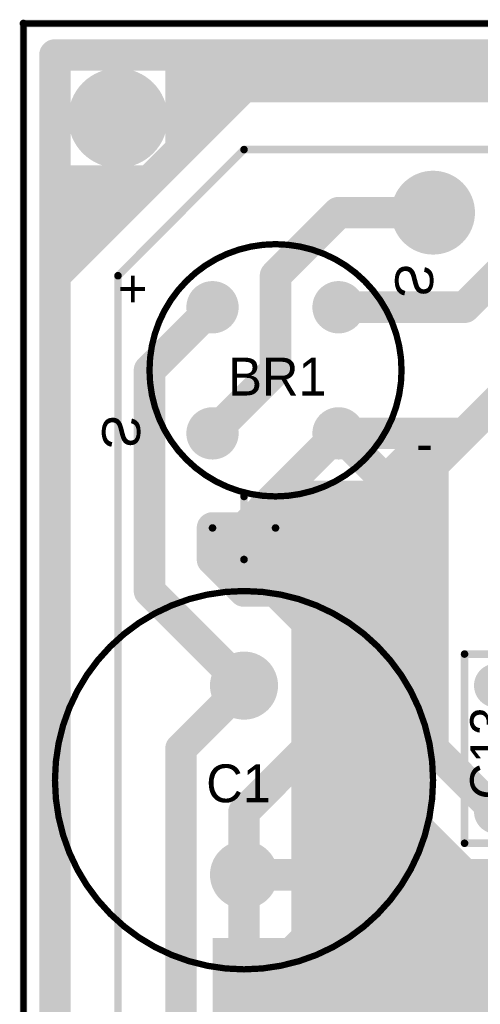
# Model space of a CAD drawing. Extents: x 0.68 to 5.66, y 1.09 to 10.11.
# Tile 20 of 30: x 1.19 to 1.92, y 8.54 to 10.11. Entities that reach past the tile are written whole.
import ezdxf

# ---------------------------------------------------------------- set-up
doc = ezdxf.new("R2010")
doc.units = 0
doc.layers.get('0').update_dxf_attribs({"linetype": 'CONTINUOUS'})
for name, color, linetype in [('BOTTOMLAYER', 5, 'CONTINUOUS'), ('BOTTOMSOLDER', 6, 'CONTINUOUS'), ('MULTILAYER', 9, 'CONTINUOUS'), ('PADHOLE', 156, 'CONTINUOUS'), ('TOPOVERLAY', 2, 'CONTINUOUS'), ('TOPSOLDER', 216, 'CONTINUOUS')]:
    doc.layers.add(name, color=color, linetype=linetype)

# ---------------------------------------------------------------- blocks, each defined once
blk = doc.blocks.new('RAD0_2S_5')
at = {"layer": 'BOTTOMSOLDER', "const_width": 0.035}
for points in [[(-0.0175, 0.2, 1), (0.0175, 0.2, 1)], [(-0.0175, 0, 1), (0.0175, 0, 1)]]:
    blk.add_lwpolyline(points, format="xyb", close=True, dxfattribs=at)
at = {"layer": 'MULTILAYER', "const_width": 0.031}
for points in [[(-0.0155, 0.2, 1), (0.0155, 0.2, 1)], [(-0.0155, 0, 1), (0.0155, 0, 1)]]:
    blk.add_lwpolyline(points, format="xyb", close=True, dxfattribs=at)
at = {"layer": 'PADHOLE', "const_width": 0.0155}
for points in [[(-0.00775, 0.2, 1), (0.00775, 0.2, 1)], [(-0.00775, 0, 1), (0.00775, 0, 1)]]:
    blk.add_lwpolyline(points, format="xyb", close=True, dxfattribs=at)
at = {"layer": 'TOPOVERLAY', "const_width": 0.012}
for points in [[(-0.05, -0.05), (-0.05, 0.25)], [(-0.05, 0.25), (0.05, 0.25)], [(0.05, -0.05), (0.05, 0.25)], [(-0.05, -0.05), (0.05, -0.05)]]:
    blk.add_lwpolyline(points, dxfattribs=at)
at = {"layer": 'TOPOVERLAY', "const_width": 0.006}
for points in [[(-0.053, 0.25, 1), (-0.047, 0.25, 1)], [(-0.053, 0.25, 1), (-0.047, 0.25, 1)], [(0.047, 0.25, 1), (0.053, 0.25, 1)], [(0.047, 0.25, 1), (0.053, 0.25, 1)], [(-0.053, -0.05, 1), (-0.047, -0.05, 1)], [(-0.053, -0.05, 1), (-0.047, -0.05, 1)], [(0.047, -0.05, 1), (0.053, -0.05, 1)], [(0.047, -0.05, 1), (0.053, -0.05, 1)]]:
    blk.add_lwpolyline(points, format="xyb", close=True, dxfattribs=at)
at = {"layer": 'TOPSOLDER', "const_width": 0.035}
for points in [[(-0.0175, 0.2, 1), (0.0175, 0.2, 1)], [(-0.0175, 0, 1), (0.0175, 0, 1)]]:
    blk.add_lwpolyline(points, format="xyb", close=True, dxfattribs=at)
blk = doc.blocks.new('RB_3__6_44')
at = {"layer": 'BOTTOMSOLDER', "const_width": 0.054}
for points in [[(-0.027, 0, 1), (0.027, 0, 1)], [(-0.027, -0.3, 1), (0.027, -0.3, 1)]]:
    blk.add_lwpolyline(points, format="xyb", close=True, dxfattribs=at)
at = {"layer": 'MULTILAYER', "const_width": 0.05}
for points in [[(-0.025, 0, 1), (0.025, 0, 1)], [(-0.025, -0.3, 1), (0.025, -0.3, 1)]]:
    blk.add_lwpolyline(points, format="xyb", close=True, dxfattribs=at)
at = {"layer": 'PADHOLE', "const_width": 0.0195}
for points in [[(-0.00975, 0, 1), (0.00975, 0, 1)], [(-0.00975, -0.3, 1), (0.00975, -0.3, 1)]]:
    blk.add_lwpolyline(points, format="xyb", close=True, dxfattribs=at)
at = {"layer": 'TOPOVERLAY', "const_width": 0.012}
for points in [[(0, 0.2), (0, 0.3)], [(-0.05, 0.25), (0.05, 0.25)]]:
    blk.add_lwpolyline(points, dxfattribs=at)
at = {"layer": 'TOPOVERLAY'}
for points, const_width in [([(-0.003, 0.3, 1), (0.003, 0.3, 1)], 0.006), ([(-0.053, 0.25, 1), (-0.047, 0.25, 1)], 0.006), ([(0.047, 0.25, 1), (0.053, 0.25, 1)], 0.006), ([(-0.003, 0.2, 1), (0.003, 0.2, 1)], 0.006), ([(0.3, -0.15, 1), (-0.3, -0.15, 1)], 0.01), ([(-0.3025, -0.15, 1), (-0.2975, -0.15, 1)], 0.005), ([(0.2975, -0.15, 1), (0.3025, -0.15, 1)], 0.005)]:
    blk.add_lwpolyline(points, format="xyb", close=True, dxfattribs=dict(at, const_width=const_width))
at = {"layer": 'TOPSOLDER', "const_width": 0.054}
for points in [[(-0.027, 0, 1), (0.027, 0, 1)], [(-0.027, -0.3, 1), (0.027, -0.3, 1)]]:
    blk.add_lwpolyline(points, format="xyb", close=True, dxfattribs=at)
blk = doc.blocks.new('DBRIDGE_45')
at = {"layer": 'BOTTOMSOLDER', "const_width": 0.0415}
for points in [[(-0.02075, 0.2, 1), (0.02075, 0.2, 1)], [(0.17925, 0.2, 1), (0.22075, 0.2, 1)], [(-0.02075, 0, 1), (0.02075, 0, 1)], [(0.17925, 0, 1), (0.22075, 0, 1)]]:
    blk.add_lwpolyline(points, format="xyb", close=True, dxfattribs=at)
at = {"layer": 'MULTILAYER', "const_width": 0.0375}
for points in [[(-0.01875, 0.2, 1), (0.01875, 0.2, 1)], [(0.18125, 0.2, 1), (0.21875, 0.2, 1)], [(-0.01875, 0, 1), (0.01875, 0, 1)], [(0.18125, 0, 1), (0.21875, 0, 1)]]:
    blk.add_lwpolyline(points, format="xyb", close=True, dxfattribs=at)
at = {"layer": 'PADHOLE', "const_width": 0.0195}
for points in [[(-0.00975, 0.2, 1), (0.00975, 0.2, 1)], [(0.19025, 0.2, 1), (0.20975, 0.2, 1)], [(-0.00975, 0, 1), (0.00975, 0, 1)], [(0.19025, 0, 1), (0.20975, 0, 1)]]:
    blk.add_lwpolyline(points, format="xyb", close=True, dxfattribs=at)
at = {"layer": 'TOPOVERLAY'}
for points, const_width in [([(0.3, 0.1, 1), (-0.1, 0.1, 1)], 0.01), ([(-0.1025, 0.1, 1), (-0.0975, 0.1, 1)], 0.005), ([(0.2975, 0.1, 1), (0.3025, 0.1, 1)], 0.005)]:
    blk.add_lwpolyline(points, format="xyb", close=True, dxfattribs=dict(at, const_width=const_width))
at = {"layer": 'TOPSOLDER', "const_width": 0.0415}
for points in [[(-0.02075, 0.2, 1), (0.02075, 0.2, 1)], [(0.17925, 0.2, 1), (0.22075, 0.2, 1)], [(-0.02075, 0, 1), (0.02075, 0, 1)], [(0.17925, 0, 1), (0.22075, 0, 1)]]:
    blk.add_lwpolyline(points, format="xyb", close=True, dxfattribs=at)
at = {"layer": 'TOPOVERLAY'}
blk.add_text('+', height=0.06, dxfattribs=at).set_placement((-0.15, 0.2))
at = {"layer": 'TOPOVERLAY', "text_generation_flag": 2}
for p in [(0.29, 0.215), (-0.175, -0.025)]:
    blk.add_text('S', height=0.06, rotation=270, dxfattribs=at).set_placement(p)
at = {"layer": 'TOPOVERLAY'}
blk.add_text('-', height=0.06, rotation=180, dxfattribs=at).set_placement((0.35, 0))

msp = doc.modelspace()

# ---------------------------------------------------------------- linework, layer by layer
at = {"layer": 'BOTTOMLAYER'}
for points, const_width in [([(1.2, 10.1), (5.65, 10.1)], 0.012), ([(1.2, 1.2), (1.2, 10.1)], 0.012), ([(1.25, 10.05), (5.6, 10.05)], 0.05), ([(1.25, 3.7), (1.25, 10.05)], 0.05), ([(1.25, 9.7), (1.6, 10.05)], 0.05), ([(1.45, 9.9), (1.45, 10.05)], 0.05), ([(1.5, 9.95), (1.5, 10.05)], 0.05), ([(1.55, 10), (1.55, 10.05)], 0.05), ([(1.55, 10), (2.55, 10)], 0.05), ([(1.35, 9.7), (1.55, 9.9)], 0.012), ([(1.55, 9.9), (2.15, 9.9)], 0.012), ([(1.25, 9.85), (1.4, 9.85)], 0.05), ([(1.25, 9.8), (1.35, 9.8)], 0.05), ([(1.6, 9.7), (1.7, 9.8)], 0.05), ([(1.7, 9.8), (1.85, 9.8)], 0.05), ([(1.25, 9.75), (1.3, 9.75)], 0.05), ([(1.9, 9.65), (2, 9.75)], 0.05), ([(1.6, 9.55), (1.6, 9.7)], 0.05), ([(1.35, 7.1), (1.35, 9.7)], 0.012), ([(1.4, 9.55), (1.5, 9.65)], 0.05), ([(1.7, 9.65), (1.9, 9.65)], 0.05), ([(1.4, 9.2), (1.4, 9.55)], 0.05), ([(1.5, 9.45), (1.6, 9.55)], 0.05), ([(1.85, 9.4), (2, 9.55)], 0.05), ([(1.55, 9.3), (1.7, 9.45)], 0.05), ([(1.7, 9.45), (1.9, 9.45)], 0.05), ([(1.7, 9.45), (1.8, 9.35)], 0.05), ([(1.75, 9.35), (1.85, 9.45)], 0.05), ([(1.8, 9.4), (1.85, 9.4)], 0.05), ([(1.85, 8.95), (1.85, 9.4)], 0.05), ([(1.6, 9.35), (1.75, 9.35)], 0.05), ([(1.75, 9.35), (1.85, 9.35)], 0.05), ([(1.5, 9.3), (1.55, 9.3)], 0.05), ([(1.5, 9.25), (1.5, 9.3)], 0.05), ([(1.55, 9.3), (1.85, 9.3)], 0.05), ([(1.5, 9.25), (1.85, 9.25)], 0.05), ([(1.5, 9.25), (1.55, 9.2)], 0.05), ([(1.4, 9.2), (1.55, 9.05)], 0.05), ([(1.55, 9.2), (1.6, 9.2)], 0.05), ([(1.6, 9.2), (1.85, 9.2)], 0.05), ([(1.6, 9.2), (1.65, 9.15)], 0.05), ([(1.65, 9.15), (1.85, 9.15)], 0.05), ([(1.65, 8.95), (1.65, 9.15)], 0.05), ([(1.45, 8.95), (1.55, 9.05)], 0.05), ([(1.45, 7.7), (1.45, 8.95)], 0.05), ([(1.55, 8.85), (1.65, 8.95)], 0.05), ([(1.65, 8.65), (1.65, 8.95)], 0.05), ([(1.85, 8.95), (1.95, 8.85)], 0.05), ([(1.55, 8.75), (1.55, 8.85)], 0.05), ([(1.8, 8.85), (1.9, 8.75)], 0.05), ([(1.55, 8.75), (1.65, 8.75)], 0.05), ([(1.55, 8.6), (1.55, 8.75)], 0.05), ([(1.85, 8.75), (1.95, 8.75)], 0.05), ([(1.85, 8.7), (1.95, 8.7)], 0.05), ([(1.6, 8.6), (1.65, 8.65)], 0.05), ([(1.85, 8.65), (2, 8.65)], 0.05)]:
    msp.add_lwpolyline(points, dxfattribs=dict(at, const_width=const_width))
for points, const_width in [([(1.197, 10.1, 1), (1.203, 10.1, 1)], 0.006), ([(1.197, 10.1, 1), (1.203, 10.1, 1)], 0.006), ([(1.2375, 10.05, 1), (1.2625, 10.05, 1)], 0.025), ([(1.2375, 10.05, 1), (1.2625, 10.05, 1)], 0.025), ([(1.4375, 10.05, 1), (1.4625, 10.05, 1)], 0.025), ([(1.4875, 10.05, 1), (1.5125, 10.05, 1)], 0.025), ([(1.5375, 10.05, 1), (1.5625, 10.05, 1)], 0.025), ([(1.5875, 10.05, 1), (1.6125, 10.05, 1)], 0.025), ([(1.5375, 10, 1), (1.5625, 10, 1)], 0.025), ([(1.5375, 10, 1), (1.5625, 10, 1)], 0.025), ([(1.4875, 9.95, 1), (1.5125, 9.95, 1)], 0.025), ([(1.4375, 9.9, 1), (1.4625, 9.9, 1)], 0.025), ([(1.547, 9.9, 1), (1.553, 9.9, 1)], 0.006), ([(1.547, 9.9, 1), (1.553, 9.9, 1)], 0.006), ([(1.2375, 9.85, 1), (1.2625, 9.85, 1)], 0.025), ([(1.3875, 9.85, 1), (1.4125, 9.85, 1)], 0.025), ([(1.2375, 9.8, 1), (1.2625, 9.8, 1)], 0.025), ([(1.3375, 9.8, 1), (1.3625, 9.8, 1)], 0.025), ([(1.6875, 9.8, 1), (1.7125, 9.8, 1)], 0.025), ([(1.6875, 9.8, 1), (1.7125, 9.8, 1)], 0.025), ([(1.8375, 9.8, 1), (1.8625, 9.8, 1)], 0.025), ([(1.2375, 9.75, 1), (1.2625, 9.75, 1)], 0.025), ([(1.2875, 9.75, 1), (1.3125, 9.75, 1)], 0.025), ([(1.2375, 9.7, 1), (1.2625, 9.7, 1)], 0.025), ([(1.5875, 9.7, 1), (1.6125, 9.7, 1)], 0.025), ([(1.5875, 9.7, 1), (1.6125, 9.7, 1)], 0.025), ([(1.347, 9.7, 1), (1.353, 9.7, 1)], 0.006), ([(1.347, 9.7, 1), (1.353, 9.7, 1)], 0.006), ([(1.4875, 9.65, 1), (1.5125, 9.65, 1)], 0.025), ([(1.6875, 9.65, 1), (1.7125, 9.65, 1)], 0.025), ([(1.8875, 9.65, 1), (1.9125, 9.65, 1)], 0.025), ([(1.8875, 9.65, 1), (1.9125, 9.65, 1)], 0.025), ([(1.3875, 9.55, 1), (1.4125, 9.55, 1)], 0.025), ([(1.3875, 9.55, 1), (1.4125, 9.55, 1)], 0.025), ([(1.5875, 9.55, 1), (1.6125, 9.55, 1)], 0.025), ([(1.5875, 9.55, 1), (1.6125, 9.55, 1)], 0.025), ([(1.4875, 9.45, 1), (1.5125, 9.45, 1)], 0.025), ([(1.6875, 9.45, 1), (1.7125, 9.45, 1)], 0.025), ([(1.6875, 9.45, 1), (1.7125, 9.45, 1)], 0.025), ([(1.6875, 9.45, 1), (1.7125, 9.45, 1)], 0.025), ([(1.8375, 9.45, 1), (1.8625, 9.45, 1)], 0.025), ([(1.8875, 9.45, 1), (1.9125, 9.45, 1)], 0.025), ([(1.7875, 9.4, 1), (1.8125, 9.4, 1)], 0.025), ([(1.8375, 9.4, 1), (1.8625, 9.4, 1)], 0.025), ([(1.8375, 9.4, 1), (1.8625, 9.4, 1)], 0.025), ([(1.8375, 9.4, 1), (1.8625, 9.4, 1)], 0.025), ([(1.5875, 9.35, 1), (1.6125, 9.35, 1)], 0.025), ([(1.7375, 9.35, 1), (1.7625, 9.35, 1)], 0.025), ([(1.7375, 9.35, 1), (1.7625, 9.35, 1)], 0.025), ([(1.7375, 9.35, 1), (1.7625, 9.35, 1)], 0.025), ([(1.7875, 9.35, 1), (1.8125, 9.35, 1)], 0.025), ([(1.8375, 9.35, 1), (1.8625, 9.35, 1)], 0.025), ([(1.4875, 9.3, 1), (1.5125, 9.3, 1)], 0.025), ([(1.4875, 9.3, 1), (1.5125, 9.3, 1)], 0.025), ([(1.5375, 9.3, 1), (1.5625, 9.3, 1)], 0.025), ([(1.5375, 9.3, 1), (1.5625, 9.3, 1)], 0.025), ([(1.5375, 9.3, 1), (1.5625, 9.3, 1)], 0.025), ([(1.8375, 9.3, 1), (1.8625, 9.3, 1)], 0.025), ([(1.4875, 9.25, 1), (1.5125, 9.25, 1)], 0.025), ([(1.4875, 9.25, 1), (1.5125, 9.25, 1)], 0.025), ([(1.4875, 9.25, 1), (1.5125, 9.25, 1)], 0.025), ([(1.8375, 9.25, 1), (1.8625, 9.25, 1)], 0.025), ([(1.3875, 9.2, 1), (1.4125, 9.2, 1)], 0.025), ([(1.3875, 9.2, 1), (1.4125, 9.2, 1)], 0.025), ([(1.5375, 9.2, 1), (1.5625, 9.2, 1)], 0.025), ([(1.5375, 9.2, 1), (1.5625, 9.2, 1)], 0.025), ([(1.5875, 9.2, 1), (1.6125, 9.2, 1)], 0.025), ([(1.5875, 9.2, 1), (1.6125, 9.2, 1)], 0.025), ([(1.5875, 9.2, 1), (1.6125, 9.2, 1)], 0.025), ([(1.8375, 9.2, 1), (1.8625, 9.2, 1)], 0.025), ([(1.6375, 9.15, 1), (1.6625, 9.15, 1)], 0.025), ([(1.6375, 9.15, 1), (1.6625, 9.15, 1)], 0.025), ([(1.6375, 9.15, 1), (1.6625, 9.15, 1)], 0.025), ([(1.8375, 9.15, 1), (1.8625, 9.15, 1)], 0.025), ([(1.5375, 9.05, 1), (1.5625, 9.05, 1)], 0.025), ([(1.5375, 9.05, 1), (1.5625, 9.05, 1)], 0.025), ([(1.4375, 8.95, 1), (1.4625, 8.95, 1)], 0.025), ([(1.4375, 8.95, 1), (1.4625, 8.95, 1)], 0.025), ([(1.6375, 8.95, 1), (1.6625, 8.95, 1)], 0.025), ([(1.6375, 8.95, 1), (1.6625, 8.95, 1)], 0.025), ([(1.6375, 8.95, 1), (1.6625, 8.95, 1)], 0.025), ([(1.8375, 8.95, 1), (1.8625, 8.95, 1)], 0.025), ([(1.8375, 8.95, 1), (1.8625, 8.95, 1)], 0.025), ([(1.5375, 8.85, 1), (1.5625, 8.85, 1)], 0.025), ([(1.5375, 8.85, 1), (1.5625, 8.85, 1)], 0.025), ([(1.7875, 8.85, 1), (1.8125, 8.85, 1)], 0.025), ([(1.5375, 8.75, 1), (1.5625, 8.75, 1)], 0.025), ([(1.5375, 8.75, 1), (1.5625, 8.75, 1)], 0.025), ([(1.5375, 8.75, 1), (1.5625, 8.75, 1)], 0.025), ([(1.6375, 8.75, 1), (1.6625, 8.75, 1)], 0.025), ([(1.8375, 8.75, 1), (1.8625, 8.75, 1)], 0.025), ([(1.8875, 8.75, 1), (1.9125, 8.75, 1)], 0.025), ([(1.8375, 8.7, 1), (1.8625, 8.7, 1)], 0.025), ([(1.6375, 8.65, 1), (1.6625, 8.65, 1)], 0.025), ([(1.6375, 8.65, 1), (1.6625, 8.65, 1)], 0.025), ([(1.8375, 8.65, 1), (1.8625, 8.65, 1)], 0.025), ([(1.5375, 8.6, 1), (1.5625, 8.6, 1)], 0.025), ([(1.5875, 8.6, 1), (1.6125, 8.6, 1)], 0.025)]:
    msp.add_lwpolyline(points, format="xyb", close=True, dxfattribs=dict(at, const_width=const_width))
for points in [[(1.65, 8.6), (1.85, 8.6), (1.65, 9.15), (1.85, 9.15)], [(1.5, 7.75), (2.05, 7.75), (1.5, 8.65), (2.05, 8.65)]]:
    msp.add_solid(points, dxfattribs=at)
at = {"layer": 'BOTTOMSOLDER'}
for points, const_width in [([(1.3105, 9.95, 1), (1.3895, 9.95, 1)], 0.079), ([(1.8168, 9.8, 1), (1.8833, 9.8, 1)], 0.0665)]:
    msp.add_lwpolyline(points, format="xyb", close=True, dxfattribs=dict(at, const_width=const_width))
at = {"layer": 'MULTILAYER'}
for points, const_width in [([(1.3125, 9.95, 1), (1.3875, 9.95, 1)], 0.075), ([(1.8188, 9.8, 1), (1.8813, 9.8, 1)], 0.0625)]:
    msp.add_lwpolyline(points, format="xyb", close=True, dxfattribs=dict(at, const_width=const_width))
at = {"layer": 'PADHOLE'}
for points, const_width in [([(1.3185, 9.95, 1), (1.3815, 9.95, 1)], 0.063), ([(1.8402, 9.8, 1), (1.8598, 9.8, 1)], 0.0195)]:
    msp.add_lwpolyline(points, format="xyb", close=True, dxfattribs=dict(at, const_width=const_width))
at = {"layer": 'TOPOVERLAY', "const_width": 0.01}
for points in [[(1.2, 1.1), (1.2, 10.1)], [(1.2, 10.1), (5.65, 10.1)]]:
    msp.add_lwpolyline(points, dxfattribs=at)
at = {"layer": 'TOPOVERLAY', "const_width": 0.005}
msp.add_lwpolyline([(1.1975, 10.1, 1), (1.2025, 10.1, 1)], format="xyb", close=True, dxfattribs=at)
msp.add_lwpolyline([(1.1975, 10.1, 1), (1.2025, 10.1, 1)], format="xyb", close=True, dxfattribs=at)
at = {"layer": 'TOPSOLDER'}
for points, const_width in [([(1.3105, 9.95, 1), (1.3895, 9.95, 1)], 0.079), ([(1.8168, 9.8, 1), (1.8833, 9.8, 1)], 0.0665)]:
    msp.add_lwpolyline(points, format="xyb", close=True, dxfattribs=dict(at, const_width=const_width))

# ---------------------------------------------------------------- block references
for name, p in [('DBRIDGE_45', (1.5, 9.45)), ('RB_3__6_44', (1.55, 9.05)), ('RAD0_2S_5', (1.95, 8.85))]:
    msp.add_blockref(name, p)

# ---------------------------------------------------------------- texts
at = {"layer": 'TOPOVERLAY'}
for s, p in [('BR1', (1.525, 9.51)), ('C1', (1.49, 8.865))]:
    msp.add_text(s, height=0.06, dxfattribs=at).set_placement(p)
msp.add_text('C13', height=0.06, rotation=90, dxfattribs=at).set_placement((1.969, 8.869))

doc.saveas('drawing.dxf')
